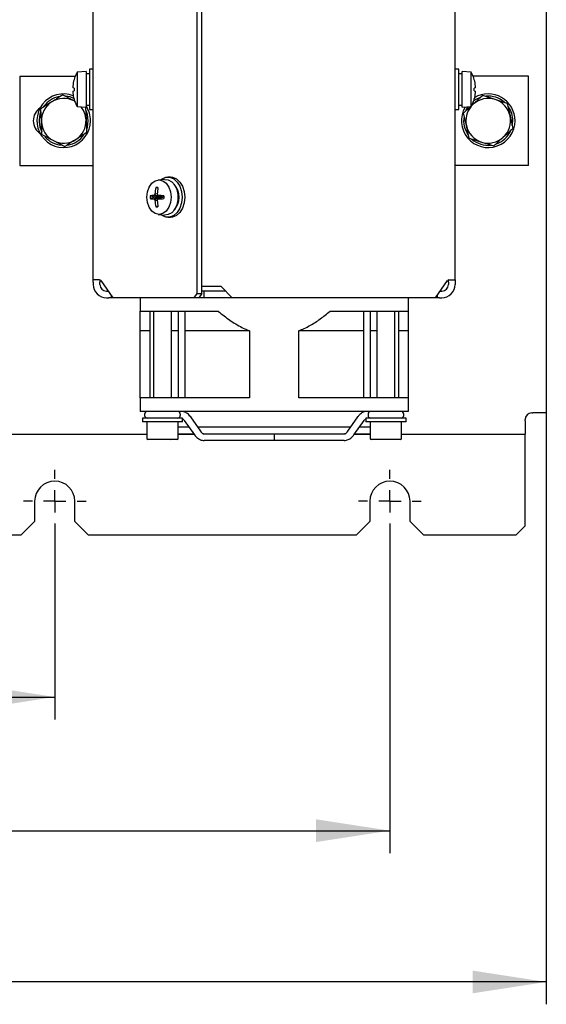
# Model space of a CAD drawing. Header units: millimetres. Extents: x 5 to 414, y 6 to 290.
# Tile 11 of 45: x 126 to 149, y 147 to 191. Entities that reach past the tile are written whole.
import ezdxf

# ---------------------------------------------------------------- set-up
doc = ezdxf.new("R2010")
doc.units = ezdxf.units.MM
doc.layers.add('SLD-0', color=7, linetype='Continuous')
doc.styles.add('SLDTEXTSTYLE0', font='TXT', dxfattribs={"width": 0.605})
doc.dimstyles.new('SLDDIMSTYLE0', dxfattribs={"dimtxt": 3.5, "dimasz": 3.302, "dimexe": 0, "dimexo": 0.0625, "dimgap": 0.875, "dimtad": 1, "dimlfac": 5, "dimrnd": 1e-09, "dimzin": 12, "dimdsep": 46, "dimtxsty": 'SLDTEXTSTYLE0', "dimsah": 1, "dimcen": 0.09, "dimadec": 0, "dimazin": 3, "dimtfac": 1, "dimtofl": 0, "dimtmove": 0, "dimatfit": 3, "dimfxl": 1, "dimfrac": 2, "dimtolj": 1, "dimtzin": 12, "dimarcsym": 0})

# ---------------------------------------------------------------- blocks, each defined once
blk = doc.blocks.new('_D_4')
at = {"layer": 'SLD-0', "color": 7}
for p, q in [((87.22, 167.606), (87.22, 159.25)), ((127.22, 167.606), (127.22, 159.25)), ((87.22, 160.25), (127.22, 160.25))]:
    blk.add_line(p, q, dxfattribs=at)
for points in [[(87.22, 160.25), (90.522, 159.742), (90.522, 160.758)], [(127.22, 160.25), (123.918, 160.758), (123.918, 159.742)]]:
    blk.add_solid(points, dxfattribs=at)
at = {"layer": 'SLD-0', "color": 7, "insert": (103.21, 164.762), "char_height": 3.5, "attachment_point": 1, "style": 'SLDTEXTSTYLE0'}
blk.add_mtext('200', dxfattribs=at)
blk = doc.blocks.new('_D_5')
at = {"layer": 'SLD-0', "color": 7}
for p, q in [((72.22, 167.606), (72.22, 153.272)), ((142.22, 167.606), (142.22, 153.272)), ((72.22, 154.272), (142.22, 154.272))]:
    blk.add_line(p, q, dxfattribs=at)
for points in [[(72.22, 154.272), (75.522, 153.764), (75.522, 154.78)], [(142.22, 154.272), (138.918, 154.78), (138.918, 153.764)]]:
    blk.add_solid(points, dxfattribs=at)
at = {"layer": 'SLD-0', "color": 7, "insert": (103.21, 158.784), "char_height": 3.5, "attachment_point": 1, "style": 'SLDTEXTSTYLE0'}
blk.add_mtext('350', dxfattribs=at)
blk = doc.blocks.new('_D_6')
at = {"layer": 'SLD-0', "color": 7}
for p, q in [((65.22, 172.956), (65.22, 146.506)), ((149.22, 172.956), (149.22, 146.506)), ((149.22, 147.506), (65.22, 147.506))]:
    blk.add_line(p, q, dxfattribs=at)
for points in [[(65.22, 147.506), (68.522, 146.998), (68.522, 148.014)], [(149.22, 147.506), (145.918, 148.014), (145.918, 146.998)]]:
    blk.add_solid(points, dxfattribs=at)
at = {"layer": 'SLD-0', "color": 7, "insert": (103.21, 152.017), "char_height": 3.5, "attachment_point": 1, "style": 'SLDTEXTSTYLE0'}
blk.add_mtext('420', dxfattribs=at)
blk = doc.blocks.new('SW_CENTERMARKSYMBOL_10')
at = {"layer": 'SLD-0', "color": 0}
for p, q in [((0, 1), (0, 1.4)), ((0, 0), (0, 0.5)), ((-1, 0), (-1.4, 0)), ((0, 0), (-0.5, 0)), ((0, 0), (0, -0.5)), ((0, 0), (0.5, 0)), ((1, 0), (1.4, 0)), ((0, -1), (0, -1.4))]:
    blk.add_line(p, q, dxfattribs=at)
blk = doc.blocks.new('SW_CENTERMARKSYMBOL_11')
at = {"layer": 'SLD-0', "color": 0}
for p, q in [((0, 1), (0, 1.4)), ((0, 0), (0, 0.5)), ((-1, 0), (-1.4, 0)), ((0, 0), (-0.5, 0)), ((0, 0), (0, -0.5)), ((0, 0), (0.5, 0)), ((1, 0), (1.4, 0)), ((0, -1), (0, -1.4))]:
    blk.add_line(p, q, dxfattribs=at)

msp = doc.modelspace()

# ---------------------------------------------------------------- linework, layer by layer
at = {"color": 7, "linetype": 'Continuous', "lineweight": 25}
for p, q in [((128.9403, 178.9057), (128.9403, 223.1057)), ((133.5973, 178.3057), (133.5973, 222.9057)), ((133.8094, 178.3057), (133.8094, 222.9057)), ((145.1403, 178.9057), (145.1403, 223.1057)), ((149.2203, 223.0557), (149.2203, 172.9557)), ((128.6203, 188.2257), (128.2203, 188.1957)), ((128.2203, 188.1957), (128.2203, 186.6557)), ((128.6203, 188.2257), (128.6203, 186.6257)), ((128.7803, 188.1257), (128.6203, 188.1257)), ((128.9403, 188.3257), (128.7803, 188.3257)), ((128.7803, 188.3257), (128.7803, 186.5257)), ((145.3003, 188.3257), (145.1403, 188.3257)), ((145.3003, 187.4257), (145.3003, 188.3257)), ((145.4603, 188.1257), (145.3003, 188.1257)), ((145.8603, 188.1957), (145.4603, 188.2257)), ((145.4603, 187.4257), (145.4603, 188.2257)), ((145.8603, 187.4257), (145.8603, 188.1957)), ((125.6603, 188.0257), (125.6603, 184.0257)), ((125.6603, 188.0257), (128.1396, 188.0257)), ((128.0838, 187.8587), (128.0826, 187.859)), ((148.4203, 188.0257), (145.941, 188.0257)), ((148.4203, 184.0257), (148.4203, 188.0257)), ((128.0825, 186.9124), (127.5706, 187.1793)), ((128.0838, 187.4887), (128.0317, 187.5026)), ((128.0317, 187.3487), (128.0838, 187.3627)), ((145.3003, 186.5257), (145.3003, 187.4257)), ((145.4603, 186.6257), (145.4603, 187.4257)), ((145.8603, 186.6557), (145.8603, 187.4257)), ((146.0489, 187.5026), (145.9968, 187.4887)), ((145.9968, 187.3627), (146.0489, 187.3487)), ((128.0825, 186.9124), (128.1131, 186.8958)), ((128.0838, 186.9927), (128.0826, 186.9924)), ((145.886, 186.7046), (145.9477, 186.7657)), ((146.9249, 186.9782), (146.375, 187.154)), ((147.4748, 186.8023), (146.9249, 186.9782)), ((147.4748, 186.8023), (147.5975, 186.2382)), ((126.6212, 185.9826), (126.5964, 186.5594)), ((128.2203, 186.6557), (128.6203, 186.6257)), ((128.5945, 186.6456), (128.6194, 186.0688)), ((128.6203, 186.7257), (128.7803, 186.7257)), ((128.7803, 186.5257), (128.9403, 186.5257)), ((145.1403, 186.5257), (145.3003, 186.5257)), ((145.3003, 186.7257), (145.4603, 186.7257)), ((145.4603, 186.6257), (145.8603, 186.6557)), ((145.6431, 185.8132), (145.5205, 186.3774)), ((126.6461, 185.4058), (126.6212, 185.9826)), ((128.6194, 186.0688), (128.6443, 185.492)), ((147.5975, 186.2382), (147.7201, 185.674)), ((147.6986, 185.8085), (147.7203, 186.0257)), ((145.7658, 185.249), (145.6431, 185.8132)), ((126.6461, 185.4058), (127.1581, 185.1389)), ((127.1581, 185.1389), (127.6701, 184.8721)), ((145.7658, 185.249), (146.3157, 185.0732)), ((146.3157, 185.0732), (146.8657, 184.8973)), ((125.6603, 184.0257), (128.9403, 184.0257)), ((148.4203, 184.0257), (145.1403, 184.0257)), ((132.1298, 183.4034), (131.8486, 183.3735)), ((132.3985, 183.5057), (132.2854, 183.5057)), ((131.8339, 183.0131), (131.7484, 183.0387)), ((131.6975, 182.6057), (131.4867, 182.6687)), ((131.6975, 182.6057), (131.4867, 182.5427)), ((131.8635, 182.6057), (131.6504, 182.6826)), ((131.8635, 182.6057), (131.6504, 182.5287)), ((132.0047, 182.6256), (131.685, 182.7033)), ((132.0047, 182.5858), (131.685, 182.5081)), ((131.6975, 182.6057), (131.8635, 182.6057)), ((131.8119, 182.749), (131.7016, 182.7551)), ((131.8119, 182.4623), (131.7016, 182.4562)), ((132.0547, 182.6057), (131.8617, 182.6826)), ((132.0547, 182.6057), (131.8617, 182.5287)), ((131.8635, 182.6057), (132.0547, 182.6057)), ((132.0984, 182.6057), (132.0547, 182.6057)), ((131.8339, 182.1983), (131.7484, 182.1727)), ((131.8486, 181.8379), (132.1298, 181.8079)), ((132.2854, 181.7057), (132.3985, 181.7057)), ((129.116, 178.9057), (128.9403, 178.9057)), ((128.9403, 178.8057), (128.9403, 178.9057)), ((128.9403, 178.8057), (128.9403, 178.7057)), ((129.2282, 178.9057), (129.116, 178.9057)), ((129.2403, 178.9042), (129.2403, 178.8057)), ((129.2403, 178.7057), (129.2403, 178.8057)), ((129.2782, 178.8764), (129.8231, 178.1057)), ((144.2575, 178.1057), (144.8024, 178.8764)), ((144.8403, 178.8057), (144.8403, 178.9042)), ((144.8403, 178.8057), (144.8403, 178.7057)), ((144.8524, 178.9057), (144.9646, 178.9057)), ((144.9646, 178.9057), (145.1403, 178.9057)), ((145.1403, 178.9057), (145.1403, 178.8057)), ((145.1403, 178.8057), (145.1403, 178.7057)), ((129.5403, 178.4057), (129.611, 178.4057)), ((133.9403, 178.6057), (133.8094, 178.6057)), ((133.8923, 178.4057), (133.8094, 178.4057)), ((133.8923, 178.4057), (133.8923, 178.1057)), ((134.8646, 178.4057), (133.8923, 178.4057)), ((134.3646, 178.6057), (133.9403, 178.6057)), ((134.6646, 178.6057), (134.3646, 178.6057)), ((135.1646, 178.1057), (134.6646, 178.6057)), ((144.4696, 178.4057), (144.5403, 178.4057)), ((129.5403, 178.1057), (129.6403, 178.1057)), ((129.7403, 178.1057), (129.6403, 178.1057)), ((129.7403, 178.2228), (129.7403, 178.1057)), ((129.8231, 178.1057), (129.7403, 178.1057)), ((133.4559, 178.1057), (129.8231, 178.1057)), ((131.0403, 178.1057), (131.0403, 177.5057)), ((133.4559, 178.1057), (133.5973, 178.3057)), ((133.668, 178.1057), (133.4559, 178.1057)), ((133.5973, 178.3057), (133.8094, 178.3057)), ((133.8094, 178.3057), (133.668, 178.1057)), ((133.8923, 178.1057), (133.668, 178.1057)), ((135.1646, 178.1057), (133.8923, 178.1057)), ((140.1469, 178.1057), (135.1646, 178.1057)), ((140.5712, 178.1057), (140.1469, 178.1057)), ((144.2575, 178.1057), (140.5712, 178.1057)), ((143.0403, 178.1057), (143.0403, 177.5057)), ((144.3403, 178.1057), (144.2575, 178.1057)), ((144.3403, 178.2228), (144.3403, 178.1057)), ((144.4403, 178.1057), (144.3403, 178.1057)), ((144.4403, 178.1057), (144.5403, 178.1057)), ((131.0403, 177.5057), (132.0403, 177.5057)), ((131.4803, 177.5057), (131.4803, 173.6257)), ((131.6403, 177.5057), (131.6403, 173.6257)), ((132.0403, 177.5057), (134.5403, 177.5057)), ((132.4403, 173.6257), (132.4403, 177.5057)), ((132.7403, 177.5057), (132.7403, 173.6257)), ((133.0403, 177.5057), (133.0403, 173.6257)), ((139.5403, 177.5057), (142.0403, 177.5057)), ((141.0403, 177.5057), (141.0403, 173.6257)), ((141.3403, 177.5057), (141.3403, 173.6257)), ((141.6403, 177.5057), (141.6403, 173.6257)), ((142.0403, 177.5057), (143.0403, 177.5057)), ((142.4403, 173.6257), (142.4403, 177.5057)), ((142.6003, 177.5057), (142.6003, 173.6257)), ((131.4803, 176.6257), (131.0403, 176.6257)), ((131.0403, 173.6257), (131.0403, 176.6257)), ((132.7403, 176.6257), (132.4403, 176.6257)), ((135.9403, 176.6257), (133.0403, 176.6257)), ((135.9403, 176.6257), (135.9403, 173.6257)), ((138.1403, 173.6257), (138.1403, 176.6257)), ((141.0403, 176.6257), (138.1403, 176.6257)), ((141.6403, 176.6257), (141.3403, 176.6257)), ((143.0403, 176.6257), (142.6003, 176.6257)), ((143.0403, 176.6257), (143.0403, 173.6257)), ((131.0403, 173.6257), (131.0403, 173.0257)), ((132.0403, 173.6257), (131.0403, 173.6257)), ((135.9403, 173.6257), (132.0403, 173.6257)), ((142.0403, 173.6257), (138.1403, 173.6257)), ((143.0403, 173.6257), (142.0403, 173.6257)), ((143.0403, 173.6257), (143.0403, 173.0257)), ((132.0403, 173.0257), (131.0403, 173.0257)), ((131.1403, 172.7257), (131.1403, 172.5657)), ((132.9403, 172.7257), (131.1403, 172.7257)), ((131.2403, 172.9057), (131.2403, 172.8457)), ((142.0403, 173.0257), (132.0403, 173.0257)), ((132.8403, 172.9057), (132.8403, 172.8457)), ((132.9403, 172.5657), (132.9403, 172.7257)), ((133.7539, 172.1414), (133.3054, 172.7758)), ((140.7752, 172.7758), (140.3263, 172.141)), ((141.1403, 172.7257), (141.1403, 172.5657)), ((142.9403, 172.7257), (141.1403, 172.7257)), ((141.2403, 172.9057), (141.2403, 172.8457)), ((143.0403, 173.0257), (142.0403, 173.0257)), ((142.8403, 172.8457), (142.8403, 172.9057)), ((142.9403, 172.5657), (142.9403, 172.7257)), ((148.2703, 172.6057), (148.2703, 172.6557)), ((148.5703, 172.9557), (148.6203, 172.9557)), ((149.2203, 172.9557), (148.6203, 172.9557)), ((132.9403, 172.5657), (131.1403, 172.5657)), ((131.3403, 172.5657), (131.3403, 171.8057)), ((132.7403, 171.8057), (132.7403, 172.5657)), ((133.2344, 172.3157), (132.7403, 172.3157)), ((133.0163, 172.6241), (133.4749, 171.9756)), ((140.4499, 172.3157), (133.6307, 172.3157)), ((140.6057, 171.9756), (141.0643, 172.6241)), ((141.3403, 172.3157), (140.8462, 172.3157)), ((142.9403, 172.5657), (141.1403, 172.5657)), ((141.3403, 172.5657), (141.3403, 171.8057)), ((142.7403, 171.8057), (142.7403, 172.5657)), ((148.2703, 172.6057), (148.2703, 172.0057)), ((106.2603, 172.0057), (131.3403, 172.0057)), ((132.7003, 171.7657), (131.3803, 171.7657)), ((131.6896, 171.7632), (131.6854, 171.7608)), ((131.6939, 171.7657), (131.6896, 171.7632)), ((132.391, 171.7632), (132.3867, 171.7657)), ((132.3952, 171.7608), (132.391, 171.7632)), ((132.7403, 172.0157), (133.4465, 172.0157)), ((132.7403, 172.0057), (133.4536, 172.0057)), ((133.7681, 172.1189), (133.7539, 172.1414)), ((133.8661, 172.0157), (140.2178, 172.0157)), ((137.0403, 171.9057), (137.0403, 171.8457)), ((140.627, 172.0057), (141.3403, 172.0057)), ((140.6341, 172.0157), (141.3403, 172.0157)), ((142.7003, 171.7657), (141.3803, 171.7657)), ((142.7403, 172.0057), (148.2703, 172.0057)), ((148.2703, 171.7057), (148.2703, 172.0057)), ((133.9553, 171.7257), (133.9128, 171.7257)), ((135.5818, 171.7257), (133.9553, 171.7257)), ((137.0403, 171.7257), (135.5818, 171.7257)), ((138.4988, 171.7257), (137.0403, 171.7257)), ((140.1253, 171.7257), (138.4988, 171.7257)), ((140.1678, 171.7257), (140.1253, 171.7257)), ((148.2703, 167.9057), (148.2703, 171.7057)), ((126.3203, 169.0057), (126.3203, 168.1057)), ((128.1203, 168.1057), (128.1203, 169.0057)), ((141.3203, 169.0057), (141.3203, 168.1057)), ((143.1203, 168.1057), (143.1203, 169.0057)), ((125.7203, 167.5057), (126.3203, 168.1057)), ((128.1203, 168.1057), (128.7203, 167.5057)), ((140.7203, 167.5057), (141.3203, 168.1057)), ((143.1203, 168.1057), (143.7203, 167.5057)), ((147.8703, 167.5057), (148.2703, 167.9057)), ((88.7203, 167.5057), (125.7203, 167.5057)), ((128.7203, 167.5057), (140.7203, 167.5057)), ((143.7203, 167.5057), (147.8703, 167.5057))]:
    msp.add_line(p, q, dxfattribs=at)
at = {"color": 7, "linetype": 'Continuous', "lineweight": 25, "flags": 128}
for points in [[(128.0746, 187.0275), (127.905, 187.0882), (127.7204, 187.1211)], [(146.2539, 187.0629), (146.0703, 186.9783), (145.9745, 186.9161)], [(128.7203, 186.0257), (128.6828, 186.3104), (128.6092, 186.5074)], [(145.7109, 186.6445), (145.6677, 186.5757), (145.6248, 186.4936)], [(128.6508, 185.6409), (128.6828, 185.741), (128.7203, 186.0257)], [(131.3449, 182.6057), (131.3716, 182.8436), (131.4489, 183.0583), (131.5694, 183.2286), (131.7212, 183.338), (131.8894, 183.3757), (132.0577, 183.338), (132.2094, 183.2286), (132.3299, 183.0583), (132.4072, 182.8436), (132.4339, 182.6057), (132.4072, 182.3677), (132.3299, 182.1531), (132.2094, 181.9827), (132.0577, 181.8734), (131.8894, 181.8357), (131.7212, 181.8734), (131.5694, 181.9827), (131.4489, 182.1531), (131.3716, 182.3677), (131.3449, 182.6057)], [(131.9686, 183.3863), (132.021, 183.4244), (132.1948, 183.4965), (132.376, 183.4965), (132.5498, 183.4244), (132.7021, 183.2859), (132.8208, 183.0923), (132.896, 182.8592), (132.9218, 182.6057), (132.896, 182.3521), (132.8208, 182.1191), (132.7021, 181.9255), (132.5498, 181.787), (132.376, 181.7148), (132.1948, 181.7148), (132.021, 181.787), (131.9686, 181.8251)], [(132.1298, 183.4034), (132.13, 183.4034), (132.2981, 183.3856), (132.4551, 183.2985), (132.5869, 183.1498), (132.6819, 182.9528), (132.7316, 182.7249), (132.7316, 182.4864), (132.6819, 182.2586), (132.5869, 182.0615), (132.4551, 181.9129), (132.2981, 181.8257), (132.13, 181.8079), (132.1298, 181.8079)], [(132.3985, 183.5057), (132.4891, 183.4965), (132.6629, 183.4244), (132.8153, 183.2859), (132.9339, 183.0923), (133.0091, 182.8592), (133.0349, 182.6057), (133.0091, 182.3521), (132.9339, 182.1191), (132.8153, 181.9255), (132.6629, 181.787), (132.4891, 181.7148), (132.3985, 181.7057)]]:
    msp.add_lwpolyline(points, dxfattribs=at)
at = {"color": 7, "linetype": 'Continuous', "lineweight": 25}
for centre, radius, start, end in [((129.6228, 187.4257), 1.6, 151.23293, 164.28735), ((144.4578, 187.4257), 1.6, 15.71265, 28.76707), ((129.6381, 187.4263), 1.6132, 164.45534, 174.70819), ((144.4426, 187.4263), 1.6132, 5.29181, 15.54466), ((127.6203, 186.0257), 1.2, 69.06641, 0), ((129.4263, 187.4715), 1.3985, 175.74899, 177.87522), ((128.2655, 187.5458), 0.2377, 185.43035, 190.4629), ((128.2655, 187.3056), 0.2377, 169.5371, 174.56965), ((129.4263, 187.3799), 1.3985, 182.12478, 184.25101), ((129.6381, 187.425), 1.6132, 185.29181, 195.54466), ((129.7389, 187.4257), 1.6563, 177.82079, 182.17921), ((144.3417, 187.4257), 1.6563, 357.82079, 2.17921), ((144.4426, 187.425), 1.6132, 344.45534, 354.70819), ((146.6203, 186.0257), 1.2, 0, 120.33255), ((144.6543, 187.4715), 1.3985, 2.12478, 4.25101), ((145.8151, 187.5458), 0.2377, 349.5371, 354.56965), ((145.8151, 187.3056), 0.2377, 5.43035, 10.4629), ((144.6543, 187.3799), 1.3985, 355.74899, 357.87522), ((127.6203, 186.0257), 1, 122.4694, 182.4694), ((127.6203, 186.0257), 1.1, 100.38862, 144.86574), ((127.6203, 186.0257), 1, 62.4694, 122.4694), ((129.6228, 187.4257), 1.6, 195.71265, 208.76707), ((144.4578, 187.4257), 1.6, 331.23293, 344.28735), ((146.6203, 186.0257), 1, 72.26769, 132.26769), ((146.6203, 186.0257), 1.1, 48.83978, 95.54156), ((146.6203, 186.0257), 1, 12.26769, 72.26769), ((126.9603, 186.0257), 0.7, 124.5468, 236.17143), ((127.6203, 186.0257), 1.1, 158.63782, 206.9521), ((127.6203, 186.0257), 1, 2.4694, 38.01836), ((127.6203, 186.0257), 1.2, 0, 33.55731), ((146.6203, 186.0257), 1.2, 149.47638, 0), ((146.6203, 186.0257), 1, 141.04757, 192.26769), ((146.6203, 186.0257), 1.1, 0, 34.20162), ((127.6203, 186.0257), 1, 182.4694, 242.4694), ((127.6203, 186.0257), 1, 302.4694, 2.4694), ((146.6203, 186.0257), 1.1, 170.28368, 214.5217), ((146.6203, 186.0257), 1, 312.26769, 12.26769), ((146.6203, 186.0257), 1, 192.26769, 252.26769), ((146.6203, 186.0257), 1.1, 290.08299, 334.21957), ((127.6203, 186.0257), 1.1, 220.3921, 264.39706), ((127.6203, 186.0257), 1, 242.4694, 302.4694), ((127.6203, 186.0257), 1.1, 279.36243, 325.59452), ((146.6203, 186.0257), 1.1, 228.18674, 276.48944), ((146.6203, 186.0257), 1, 252.26769, 312.26769), ((133.4768, 182.6081), 1.7813, 166.01235, 175.2659), ((131.7929, 179.9504), 3.0886, 89.17384, 90.82616), ((134.8072, 182.613), 3.0002, 171.8425, 177.28404), ((131.9381, 182.6057), 0.852, 316.9024, 43.0976), ((133.3328, 182.6057), 1.8472, 178.0461, 181.9539), ((131.7016, 181.1172), 1.5662, 91.87422, 97.88468), ((131.7016, 184.0941), 1.5662, 262.11532, 268.12578), ((132.3769, 181.5061), 1.3828, 120.02554, 121.69552), ((132.3769, 183.7053), 1.3828, 238.30448, 239.97446), ((133.3808, 182.1866), 1.7728, 161.29689, 163.05595), ((133.3808, 183.0247), 1.7728, 196.94405, 198.70311), ((133.4768, 182.6033), 1.7813, 184.7341, 193.98765), ((134.7398, 183.4388), 3.008, 193.13692, 194.15252), ((134.7398, 181.7726), 3.008, 165.84748, 166.86308), ((134.8072, 182.5984), 3.0002, 182.71596, 188.1575), ((137.6981, 193.6484), 12.4222, 241.77432, 241.9766), ((137.6981, 171.5629), 12.4222, 118.0234, 118.22568), ((131.7007, 177.9229), 4.7624, 85.20149, 88.06234), ((131.7007, 187.2885), 4.7624, 271.93766, 274.79851), ((135.2971, 182.6057), 3.1987, 178.87181, 181.12819), ((131.7929, 185.261), 3.0886, 269.17384, 270.82616), ((129.2251, 178.8431), 0.0626, 32.07472, 87.2029), ((144.8555, 178.8431), 0.0626, 92.7971, 147.92528), ((129.5403, 178.7057), 0.6, 180, 270), ((129.5403, 178.7057), 0.3, 180, 270), ((144.5403, 178.7057), 0.6, 270, 0), ((144.5403, 178.7057), 0.3, 270, 0), ((131.3603, 172.9057), 0.12, 90, 180), ((131.3603, 172.8457), 0.12, 180, 270), ((132.7203, 172.9057), 0.12, 0, 90), ((132.7203, 172.8457), 0.12, 270, 0), ((141.3603, 172.9057), 0.12, 90, 180), ((141.3603, 172.8457), 0.12, 180, 270), ((142.7203, 172.9057), 0.12, 0, 90), ((142.7203, 172.8457), 0.12, 270, 0), ((148.5703, 172.6557), 0.3, 90, 180), ((131.3803, 171.8057), 0.04, 180, 270), ((132.7003, 171.8057), 0.04, 270, 0), ((141.3803, 171.8057), 0.04, 180, 270), ((142.7003, 171.8057), 0.04, 270, 0), ((127.2203, 169.0057), 0.9, 0, 180), ((142.2203, 169.0057), 0.9, 0, 180)]:
    msp.add_arc(centre, radius, start, end, dxfattribs=at)
for points, knots in [([(127.5706, 187.1793), (127.5655, 187.1761), (127.405, 187.0739), (127.2416, 186.97), (127.0835, 186.8694)], [0, 0, 0, 0, 0.0314494, 1, 1, 1, 1]), ([(127.0835, 186.8694), (126.9601, 186.7909), (126.7967, 186.6869), (126.6358, 186.5845), (126.5964, 186.5594)], [0, 0, 0, 0, 0.7546146, 1, 1, 1, 1]), ([(146.375, 187.154), (146.3705, 187.15), (146.2297, 187.022), (146.0865, 186.8918), (145.9477, 186.7657)], [0, 0, 0, 0, 0.0314494, 1, 1, 1, 1]), ([(145.8236, 186.6529), (145.757, 186.5924), (145.6553, 186.4999), (145.5551, 186.4088), (145.5205, 186.3774)], [0, 0, 0, 0, 0.6545639, 1, 1, 1, 1]), ([(128.6443, 185.492), (128.6392, 185.4887), (128.4787, 185.3866), (128.3153, 185.2827), (128.1572, 185.182)], [0, 0, 0, 0, 0.0314494, 1, 1, 1, 1]), ([(147.7201, 185.674), (147.7157, 185.67), (147.5749, 185.542), (147.4316, 185.4118), (147.2929, 185.2857)], [0, 0, 0, 0, 0.0314494, 1, 1, 1, 1]), ([(128.1572, 185.182), (128.0338, 185.1035), (127.8704, 184.9995), (127.7095, 184.8972), (127.6701, 184.8721)], [0, 0, 0, 0, 0.7546146, 1, 1, 1, 1]), ([(147.2929, 185.2857), (147.1847, 185.1874), (147.0414, 185.0571), (146.9003, 184.9288), (146.8657, 184.8973)], [0, 0, 0, 0, 0.7546146, 1, 1, 1, 1]), ([(131.0403, 176.6257), (131.0403, 176.7005), (131.0403, 176.8514), (131.0403, 177.1553), (131.0403, 177.3887), (131.0403, 177.5057)], [0, 0, 0, 0, 0.3292441, 0.663796, 1, 1, 1, 1]), ([(134.5403, 177.5057), (134.5445, 177.5022), (134.7094, 177.3628), (135.049, 177.1008), (135.516, 176.8096), (135.8258, 176.6753), (135.9403, 176.6257)], [0, 0, 0, 0, 0.0098668, 0.3901104, 0.7746999, 1, 1, 1, 1]), ([(138.1403, 176.6257), (138.3066, 176.7005), (138.642, 176.8514), (139.1071, 177.1553), (139.3957, 177.3887), (139.5403, 177.5057)], [0, 0, 0, 0, 0.3292441, 0.663796, 1, 1, 1, 1]), ([(143.0403, 177.5057), (143.0403, 177.5022), (143.0403, 177.3628), (143.0403, 177.1008), (143.0403, 176.8096), (143.0403, 176.6753), (143.0403, 176.6257)], [0, 0, 0, 0, 0.0098668, 0.3901104, 0.7746999, 1, 1, 1, 1]), ([(133.3054, 172.7758), (133.2828, 172.8049), (133.2187, 172.8873), (133.0908, 172.9799), (132.9597, 173.0222), (132.8864, 173.025), (132.8674, 173.0257)], [0, 0, 0, 0, 0.1985084, 0.562468, 0.8862749, 1, 1, 1, 1]), ([(132.9403, 172.6934), (132.9497, 172.6891), (132.9757, 172.6773), (133.0005, 172.6448), (133.0163, 172.6241)], [0, 0, 0, 0, 0.36131301, 1, 1, 1, 1]), ([(141.2132, 173.0257), (141.1789, 173.0234), (141.0882, 173.0173), (140.9481, 172.9553), (140.8397, 172.8618), (140.7885, 172.7935), (140.7752, 172.7758)], [0, 0, 0, 0, 0.20472547, 0.54144563, 0.88115637, 1, 1, 1, 1]), ([(141.0643, 172.6241), (141.0764, 172.6401), (141.1008, 172.6722), (141.1271, 172.6864), (141.1403, 172.6936)], [0, 0, 0, 0, 0.4963097, 1, 1, 1, 1]), ([(133.4749, 171.9756), (133.4975, 171.9465), (133.5615, 171.864), (133.6895, 171.7714), (133.8206, 171.7292), (133.8938, 171.7264), (133.9128, 171.7257)], [0, 0, 0, 0, 0.1985084, 0.562468, 0.8862749, 1, 1, 1, 1]), ([(133.8844, 172.0188), (133.8835, 172.018), (133.8804, 172.015), (133.8651, 172.0154), (133.8419, 172.0249), (133.8148, 172.0476), (133.7899, 172.081), (133.7751, 172.1067), (133.7681, 172.1189)], [0, 0, 0, 0, 0.0559922, 0.2140915, 0.3971412, 0.5999961, 0.8115471, 1, 1, 1, 1]), ([(137.0403, 172.0257), (137.0403, 172.0257), (137.0403, 172.0255), (137.0403, 172.0225), (137.0403, 172.0094), (137.0403, 171.9821), (137.0403, 171.9462), (137.0403, 171.9192), (137.0403, 171.9057)], [0, 0, 0, 0, 0.0266915, 0.1414706, 0.3561441, 0.5707763, 0.7853878, 1, 1, 1, 1]), ([(137.0403, 171.8457), (137.0403, 171.8322), (137.0403, 171.8052), (137.0403, 171.7693), (137.0403, 171.742), (137.0403, 171.7288), (137.0403, 171.7258), (137.0403, 171.7257), (137.0403, 171.7257)], [0, 0, 0, 0, 0.2146122, 0.4292237, 0.6438559, 0.8585294, 0.9733085, 1, 1, 1, 1]), ([(140.1678, 171.7257), (140.2021, 171.728), (140.2928, 171.734), (140.4329, 171.7961), (140.5413, 171.8895), (140.5925, 171.9579), (140.6057, 171.9756)], [0, 0, 0, 0, 0.20472547, 0.54144563, 0.88115637, 1, 1, 1, 1]), ([(140.3125, 172.1189), (140.3106, 172.1157), (140.3022, 172.1011), (140.2861, 172.0741), (140.2615, 172.0432), (140.2338, 172.0216), (140.2066, 172.0132), (140.198, 172.0178), (140.194, 172.02)], [0, 0, 0, 0, 0.0482045, 0.2211606, 0.411614, 0.6149305, 0.8193184, 1, 1, 1, 1]), ([(140.3266, 172.1408), (140.3256, 172.1395), (140.3205, 172.1333), (140.316, 172.1253), (140.3125, 172.1189)], [0, 0, 0, 0, 0.1953931, 1, 1, 1, 1])]:
    msp.add_open_spline(points, degree=3, knots=knots, dxfattribs=at)

# ---------------------------------------------------------------- block references
at = {"layer": 'SLD-0', "color": 7}
for name, p in [('SW_CENTERMARKSYMBOL_10', (127.2203, 169.0057)), ('SW_CENTERMARKSYMBOL_11', (142.2203, 169.0057))]:
    msp.add_blockref(name, p, dxfattribs=at)

# ---------------------------------------------------------------- dimensions: what is measured, and where the dimension line sits
for base, p1, p2, picture, middle in [((65.2203, 147.5057), (149.2203, 172.9557), (65.2203, 172.9557), '_D_6', (107.2203, 147.5057)), ((142.2203, 154.2722), (72.2203, 167.6057), (142.2203, 167.6057), '_D_5', (107.2203, 154.2722)), ((127.2203, 160.2502), (87.2203, 167.6057), (127.2203, 167.6057), '_D_4', (107.2203, 160.2502))]:
    dim = msp.add_linear_dim(base=base, p1=p1, p2=p2, dimstyle='SLDDIMSTYLE0', dxfattribs=at)
    dim.commit()
    dim.dimension.update_dxf_attribs({"geometry": picture, "text_midpoint": middle, "dimtype": 160})

doc.saveas('drawing.dxf')
